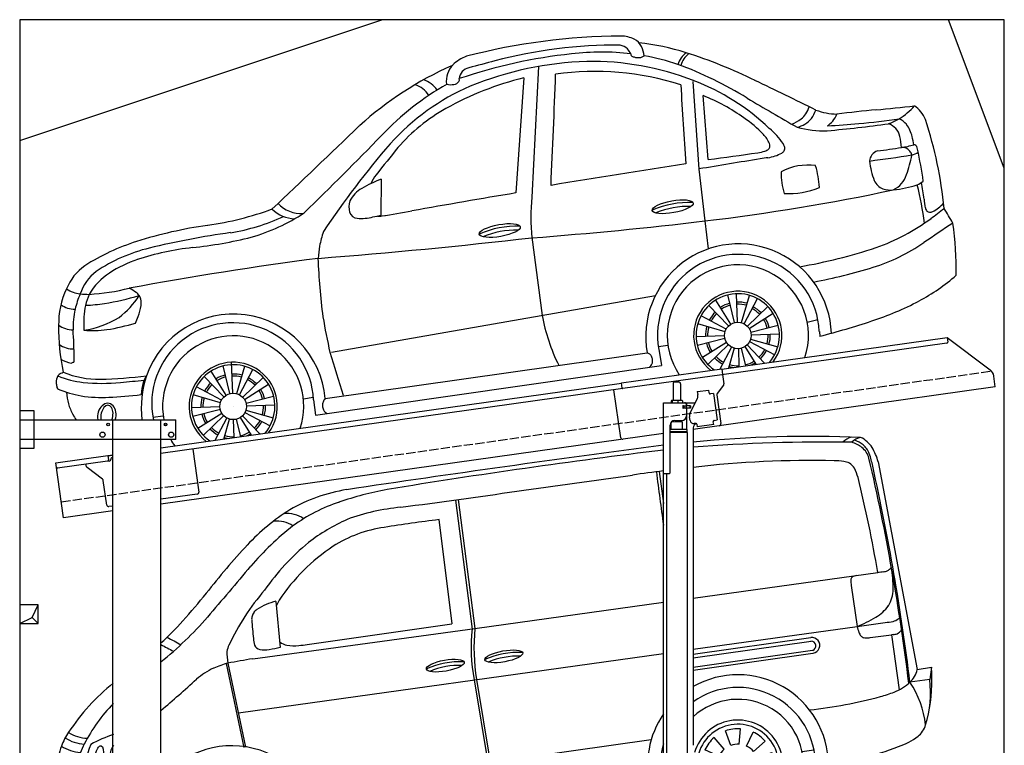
# Model space of a CAD drawing. Extents: x 199 to 6000, y -625 to 6050.
# Tile 3 of 3: x 199 to 5500, y 2144 to 6050. Entities that reach past the tile are written whole.
import ezdxf

# ---------------------------------------------------------------- set-up
doc = ezdxf.new("R2010")
doc.units = 0
doc.header["$LTSCALE"] = 10
doc.header["$MEASUREMENT"] = 0
doc.linetypes.add('GEN3', pattern=[6.25, 5, -1.25])
doc.layers.get('0').update_dxf_attribs({"linetype": 'CONTINUOUS'})
for name, color, linetype in [('3', 6, 'GEN3'), ('BREAKTHROUGH', 1, 'CONTINUOUS'), ('CAR', 1, 'CONTINUOUS'), ('SICHTBARE_KANTEN_DIN_', 7, 'CONTINUOUS')]:
    doc.layers.add(name, color=color, linetype=linetype)
doc.layers.add('AM_0', color=7, linetype='CONTINUOUS', lineweight=30)

# ---------------------------------------------------------------- blocks, each defined once
blk = doc.blocks.new('Van215_EG')
at = {"layer": 'CAR'}
for p, q in [((42284.5, 5794.3), (42494.5, 4676.3)), ((41105.3, 5742.6), (41128.4, 5569.5)), ((40008.3, 5587.4), (40098.9, 4893.4)), ((40022.9, 5591.3), (40113.5, 4897.3)), ((39920.2, 5483.5), (39989.6, 4921.7)), ((41288.4, 5060.3), (42281.9, 5198.1)), ((42139.7, 5129.2), (42171, 4908.2)), ((39042.7, 5042.4), (39065.7, 4795.8)), ((40113.5, 4897.3), (41128.4, 5038.1)), ((42171, 4908.2), (42322, 4929.2)), ((38917.5, 4734.3), (40113.5, 4897.3)), ((39210.5, 4810.6), (39989.6, 4921.7)), ((41288.4, 4785.1), (42171, 4908.2)), ((41288.4, 4759.5), (41921.1, 4848.4)), ((41288.4, 4739.9), (41922.9, 4829.1)), ((42241.7, 4848.2), (42355.2, 4863.1)), ((42365.8, 4864.3), (42355.4, 4863.1)), ((42355.4, 4863.1), (42397.6, 4567.6)), ((41288.4, 4689.3), (41931.3, 4779.7)), ((38840.5, 4443.7), (41128.4, 4762.8)), ((41288.4, 4673.7), (41932.9, 4764.2)), ((38774.1, 4708.1), (38869.1, 4257.1)), ((38783.7, 4710.7), (38878.9, 4258.7)), ((42494.5, 4676.3), (42570.9, 4689.3)), ((42570.9, 4689.3), (42562, 4622)), ((40110.3, 4620.6), (40183.7, 4176)), ((40122.1, 4622.8), (40195.5, 4177.6)), ((42562, 4622), (42455.4, 4607.7)), ((41536.7, 4274.2), (41542.5, 4357.2)), ((39216.5, 4040.4), (41062, 4299)), ((41455.3, 4246.9), (41400.7, 4309.7)), ((41490.5, 4267.7), (41462.1, 4345.9)), ((41576.3, 4264), (41611.5, 4339.4)), ((41427.2, 4209.7), (41351.8, 4244.8)), ((41613.6, 4235.9), (41676.4, 4290.4)), ((41875.2, 4235.7), (41937.8, 4244.5)), ((41634.4, 4200.6), (41712.5, 4229.1)), ((41111.5, 4143.2), (41128.4, 4145.6)), ((41416.9, 4170.1), (41334, 4175.9)), ((41640.9, 4154.4), (41723.8, 4148.6)), ((39279.5, 3886.1), (41043.7, 4134)), ((41423.4, 4123.9), (41345.3, 4095.4)), ((41444.2, 4088.6), (41381.4, 4034)), ((41630.6, 4114.8), (41706, 4079.6)), ((39222.3, 3786.6), (41126.7, 4054.3)), ((41481.5, 4060.5), (41458.3, 4010.9)), ((41521.1, 4050.3), (41518.9, 4019.4)), ((41567.3, 4056.8), (41577.9, 4027.7)), ((41602.5, 4077.5), (41638.5, 4036.2)), ((38813, 3892.2), (38818.8, 3975.2)), ((38731.5, 3864.9), (38676.9, 3927.7)), ((38766.7, 3885.7), (38738.3, 3963.9)), ((38852.6, 3881.9), (38887.7, 3957.3)), ((37883.3, 3904.3), (37899.6, 3850.4)), ((38889.8, 3853.8), (38952.6, 3908.4)), ((39148.5, 3867.3), (39210.4, 3876)), ((38703.4, 3827.6), (38628, 3862.8)), ((38910.6, 3818.6), (38988.8, 3847.1)), ((38693.2, 3788), (38610.2, 3793.8)), ((38917.1, 3772.4), (39000.1, 3766.6)), ((38423.7, 3739.5), (38454.2, 3743.8)), ((38699.7, 3741.8), (38621.5, 3713.4)), ((38906.8, 3732.8), (38982.2, 3697.6)), ((38720.4, 3706.6), (38657.6, 3652)), ((38757.7, 3678.5), (38734.2, 3628)), ((38797.3, 3668.3), (38795.1, 3636.6)), ((38843.5, 3674.7), (38854.4, 3644.9)), ((38878.8, 3695.5), (38915.3, 3653.5))]:
    blk.add_line(p, q, dxfattribs=at)
for centre in [(41528.9, 4162.2), (38805.1, 3780.2)]:
    blk.add_circle(centre, 49.9, dxfattribs=at)
for centre, radius, start, end in [((54895.3, -98307.8), 105097.5, 97.52689, 98.466131), ((41924, -772.4), 6703.6, 87.72813, 95.44056), ((42006.3, -3472.9), 9373.6, 89.16533, 94.39229), ((42171.1, 5817.9), 113.4, 105.4869, 132.8758), ((42220.2, 5816.4), 113.7, 105.5227, 132.84), ((42055.8, 5663.3), 252, 55.8913, 69.7914), ((42069.2, 5697.9), 230.5, 54.6286, 67.2938), ((42124.7, 5790.3), 150.4, 32.4651, 64.3656), ((42134.7, 5801.9), 108.1, 19.7524, 51.0364), ((45662.5, -31179.6), 37313.9, 96.97939, 99.28709), ((42122.9, 5782.5), 116.1, 15.8283, 50.3201), ((41841.4, 5694.6), 420.4, 10.5281, 20.0004), ((41957.4, 5699.3), 340.6, 16.1943, 30.2797), ((41918.4, 508.8), 5292.9, 88.6039, 96.8361), ((42042.8, 5410.5), 389.7, 81.7249, 89.3292), ((42083.4, 5692.2), 105.1, 63.9725, 81.5422), ((42100.3, 5730.2), 63.5, 27.4601, 62.8127), ((31215.2, 3239.4), 11316.2, 6.91926, 13.15398), ((41991.2, -1308.7), 7106.7, 96.97354, 98.32498), ((73749.2, 9946.3), 32928.7, 187.33791, 187.84104), ((41930.7, 5643.8), 253.9, 15.0828, 27.1264), ((30262.4, 3103.9), 12285.4, 7.03105, 12.54044), ((1028, 288131.4), 285217.8, 277.795603, 278.048607), ((35604.2, 4080.8), 6770.6, 9.4987, 13.92232), ((39561.4, 4770.5), 885, 99.0442, 120.0996), ((39970.3, 3869.5), 1806.1, 100.5036, 109.0474), ((39656.7, 4739.4), 881.6, 108.0347, 126.3669), ((39724.7, 4568.5), 1142.3, 122.104, 137.0807), ((39103.6, 5362.1), 153.8, 55.0958, 96.4772), ((39818.9, 4417.8), 1136.5, 95.2544, 110.2682), ((39047.6, 5317.7), 157.4, 56.7316, 95.8432), ((39857.3, 4523.1), 1053.5, 114.2129, 127.3852), ((41309.3, -5311.5), 10884, 97.33241, 98.89768), ((40118.9, 4188.4), 1600, 127.9963, 139.2626), ((39724.3, 4749.8), 698.7, 98.1144, 122.4174), ((40091.8, 4317.2), 1360.9, 129.9668, 144.685), ((41774.4, 2666.3), 3938.6, 137.0939, 142.0721), ((39932.1, 4467), 1049.1, 123.722, 146.2062), ((112437.2, -57317.3), 96536.1, 139.613796, 139.826749), ((42447.7, 4040.4), 1169.5, 96.5425, 98.15), ((42306.2, 5266), 64.2, 277.3619, 294.8005), ((42296.9, 5275.6), 77, 298.1297, 319.854), ((41705.6, 5118), 659, 359.1653, 9.4271), ((42157.4, 5157.6), 20.8, 128.8111, 181.4048), ((42272.9, 5158), 136.3, 180.3702, 192.1925), ((42174.9, 5126.1), 56.7, 96.5697, 122.5765), ((39987.5, 4240.6), 1325.7, 139.3712, 154.6641), ((42200.5, 5106.9), 164.1, 328.0573, 0.5089), ((35852.4, 7337.5), 3604.1, 318.2569, 321.3726), ((39114.2, 4734.7), 317.2, 103.0313, 123.3806), ((39577.4, 4761.5), 592.4, 150.793, 154.0404), ((38969.9, 4948.4), 58.1, 141.483, 164.9741), ((38991.3, 4931.2), 85.6, 127.0961, 141.4563), ((42158.2, 5151.9), 224.3, 300.2464, 324.0208), ((37201.8, 6242.3), 1953.6, 308.7156, 318.9026), ((37327.3, 6026.2), 1630.5, 312.2531, 318.1174), ((38978.9, 4947.2), 67.2, 165.9859, 183.4562), ((72086.6, 7871.4), 33303.7, 185.04416, 185.21713), ((41942.6, 5491.6), 626.5, 291.3815, 301.6324), ((42241.4, 5590.1), 665.8, 276.9475, 280.6226), ((42351.3, 4998.6), 64.2, 281.6697, 310.1682), ((42343.3, 5014.4), 81.5, 307.2611, 314.5293), ((40972.2, 4794.7), 879.3, 173.4308, 191.423), ((41166.1, 4792.6), 1057.7, 174.3164, 189.2584), ((42431.9, 4967.1), 267.4, 192.7379, 199.8278), ((42241.1, 4898), 64.5, 199.5125, 218.8921), ((42349, 4941.2), 80.9, 297.3521, 319.5635), ((39246.5, 6193.7), 1557.6, 239.5627, 242.6554), ((39063.1, 4849.4), 142.4, 182.5791, 197.1036), ((39116.7, 4891.7), 85.4, 230.98, 259.9904), ((41928.1, 4806.4), 42.3, 278.2272, 98.7697), ((41923.4, 4803.6), 25.6, 289.2044, 91.7062), ((42213.2, 4876), 29.1, 219.6564, 255.3808), ((42218.3, 4898.1), 51.7, 256.1662, 270.8539), ((42213.4, 5061.3), 215, 271.495, 277.5386), ((42359, 4935.1), 71.2, 275.4721, 292.4864), ((38995.9, 5793.4), 1136.8, 239.7757, 243.6465), ((39096.5, 4766), 317.6, 178.5348, 190.0198), ((38894.1, 4757.5), 116.3, 154.2974, 171.7738), ((38962.3, 4822.8), 38.4, 203.2874, 260.0838), ((38981.6, 4929.9), 147.3, 259.8669, 279.8071), ((38884.9, 5597.8), 822.1, 278.5217, 282.7064), ((39140.2, 5025.7), 221.4, 259.995, 276.7337), ((39069.2, 5903.4), 1101.8, 275.0487, 277.3704), ((39971.2, -1644.2), 6464.9, 99.38059, 100.58421), ((40034.8, 4272.9), 445.8, 87.4963, 114.1135), ((40348.9, 4324.7), 443.9, 87.4384, 114.1713), ((40346.2, 4333.1), 415.8, 88.0948, 112.8117), ((38881.9, 4309.9), 412.6, 115.1235, 130.3732), ((38928.2, 4181.7), 548.4, 105.2723, 113.7475), ((40031.7, 4282.9), 416, 88.1007, 112.8057), ((42360.5, 4707.2), 137.5, 313.661, 347.0181), ((41715.7, 4617.2), 858.2, 347.854, 4.8153), ((34902.9, 8650.8), 5476.3, 310.0086, 312.6659), ((41529.5, 4161.9), 486.5, 0.2941, 119.7142), ((41988.3, 4551.7), 578, 342.5163, 6.9853), ((38897.5, 3697.7), 1163.6, 128.884, 146.5727), ((41529.5, 4162.7), 417.1, 358.9802, 125.3082), ((42276.4, 4804.4), 265.9, 290.5049, 312.3012), ((42028.2, 4320.8), 514.6, 6.3804, 33.8815), ((41528.9, 4162.2), 353.8, 344.6817, 132.8211), ((41644.4, 6937.5), 2493.5, 276.2404, 285.1715), ((42114.5, 5194), 687.8, 285.3836, 291.768), ((38788.5, 3879.9), 872.7, 135.3718, 153.0529), ((41529.5, 4161.9), 486.5, 145.5453, 193.949), ((41528.9, 4162.2), 242.3, 332.6867, 163.8187), ((41528.9, 4162.2), 219.8, 328.4192, 171.6769), ((41528.9, 4162.2), 195.4, 86, 110), ((42425.3, 4410.2), 118.7, 307.6073, 344.2637), ((38176.3, 4162.2), 305.9, 144.7529, 160.5564), ((38017.9, 4469.9), 194.7, 235.6454, 267.8432), ((38033, 4503.7), 197.4, 237.1587, 268.3368), ((38486.2, 3443.5), 939.5, 109.81, 117.9283), ((41528.9, 4162.2), 195.4, 131, 155), ((41528.9, 4162.2), 195.4, 41, 65), ((42268.4, 4625.3), 384.9, 289.0611, 306.7485), ((38299.4, 4118), 436.8, 160.4695, 175.1527), ((38007, 4447.8), 219.1, 237.0473, 265.5764), ((38401.4, 4075), 439.2, 152.8628, 166.9315), ((38415, 4107.9), 404.3, 155.822, 182.9446), ((38804.5, 3779.2), 487, 1.9912, 141.4539), ((41529.5, 4162.7), 417.1, 164.0643, 195.0668), ((41528.9, 4162.2), 112.2, 131, 155), ((41528.9, 4162.2), 112.2, 86, 110), ((41528.9, 4162.2), 112.2, 41, 65), ((41889.7, 5543.1), 1377.3, 282.8896, 291.4843), ((37987.7, 4381.5), 207.6, 236.1718, 266.1019), ((38805, 3780.3), 417.3, 0.8648, 156.0093), ((41528.9, 4162.2), 112.2, 356, 20), ((41528.9, 4162.2), 195.4, 356, 20), ((41728.2, 6081.5), 1938.5, 276.4677, 283.9932), ((38554.6, 4110), 691.9, 176.275, 189.7005), ((37973.7, 4309.6), 189.5, 234.7282, 268.1002), ((38542.8, 4080.1), 577, 170.5984, 178.9988), ((38073.1, 4599.7), 461.1, 262.411, 281.9101), ((40568.2, -5803.7), 10185.7, 101.60552, 102.15412), ((40619.6, 4263.5), 444.7, 191.3541, 212.902), ((40670.8, 4286.4), 487.6, 192.8889, 212.5743), ((41528.9, 4162.2), 195.4, 176, 200), ((41528.9, 4162.2), 112.2, 176, 200), ((37972.8, 4266.7), 176.6, 231.6029, 267.7557), ((38032.4, 4792.8), 705.7, 264.5908, 281.1102), ((38805.1, 3780.2), 353.8, 344.5466, 168.5515), ((41528.9, 4162.2), 242.3, 196.2936, 223.3133), ((41528.9, 4162.2), 219.8, 188.3231, 227.5808), ((41528.9, 4162.2), 112.2, 221, 245), ((41528.9, 4162.2), 112.2, 311, 335), ((41528.9, 4162.2), 195.4, 221, 233.781), ((41528.9, 4162.2), 112.2, 266, 290), ((41528.9, 4162.2), 195.4, 322.219, 335), ((37918.5, 3954), 60.5, 139.3674, 181.0159), ((37980.1, 4063.2), 128.2, 213.0349, 241.5078), ((38805.1, 3780.2), 242.3, 332.4644, 223.5356), ((38805.1, 3780.2), 219.8, 328.1597, 227.8403), ((38805.1, 3780.2), 195.4, 86, 110), ((37918.6, 3953.5), 60.5, 180.1015, 220.344), ((38011.3, 4135.9), 207.1, 243.5681, 271.7623), ((38013.8, 4719.9), 790.9, 270.2806, 280.2589), ((38805.1, 3780.2), 195.4, 131, 155), ((38805.1, 3780.2), 195.4, 41, 65), ((37952.7, 3990.2), 110.4, 223.4131, 231.0595), ((37972, 3967.7), 109.1, 215.5474, 243.8323), ((38008.3, 4059.5), 207.6, 246.0301, 271.8642), ((38805.1, 3780.2), 112.2, 86, 110), ((38805.1, 3780.2), 112.2, 41, 65), ((37995.8, 4733.4), 881.6, 271.272, 280.3827), ((38805.1, 3780.2), 112.2, 131, 155), ((38805.1, 3780.2), 112.2, 356, 20), ((38805.1, 3780.2), 195.4, 356, 20), ((38805.1, 3780.2), 195.4, 176, 200), ((38805.1, 3780.2), 112.2, 176, 200), ((38599.5, 4109.5), 752.7, 208.9271, 216.7559), ((38805.1, 3780.2), 353.8, 185.6397, 211.4534), ((38805.1, 3780.2), 112.2, 311, 335), ((38118.4, 3846.4), 223.5, 236.9194, 281.6829), ((38805.1, 3780.2), 112.2, 221, 245), ((38805.1, 3780.2), 112.2, 266, 290), ((38805.1, 3780.2), 195.4, 321.8961, 335), ((38805.1, 3780.2), 195.4, 221, 234.1039)]:
    blk.add_arc(centre, radius, start, end, dxfattribs=at)
for centre, major_axis, ratio in [((40269, 4747.3), (-101.9, -18.3), 0.28676), ((39954.4, 4697.4), (-101.9, -18.3), 0.28676), ((38091.3, 4214.3), (-10.1, -51.3), 0.404586)]:
    blk.add_ellipse(centre, major_axis=major_axis, ratio=ratio, dxfattribs=at)
blk.add_ellipse((38172.2, 4225.5), major_axis=(-10.1, -51.3), ratio=0.404586, start_param=3.78106, end_param=6.562023, dxfattribs=at)
blk.add_open_spline([(39060.3, 5050.5), (39054.9, 5040.7), (39049.6, 5031), (39044.7, 5020.8)], degree=3, dxfattribs=at)
blk = doc.blocks.new('CAR_OG')
at = {"layer": 'CAR'}
for p, q in [((45964.1, 5637.4), (45927.9, 4933.7)), ((45884.7, 5575.6), (45842.1, 4956.5)), ((46794, 5557.4), (46827.5, 5085.4)), ((46877.1, 5136.2), (46850.6, 5480.4)), ((46827.5, 5085.4), (46858.1, 4806)), ((45116.3, 5030.5), (45115.4, 4836.8)), ((46858.1, 4806), (46877.5, 4655.1)), ((45928, 4718), (45983.6, 4297.3)), ((44849.2, 4099.3), (46592.6, 4404.2)), ((47019.5, 4259.1), (46982.5, 4407.5)), ((47034.3, 4261.2), (47028.9, 4414.1)), ((47056.5, 4258.5), (47098.6, 4405.5)), ((46987.2, 4241.2), (46880.9, 4351.2)), ((46998.9, 4250.4), (46917.9, 4380.1)), ((47070.3, 4252.9), (47142.1, 4388)), ((46973.7, 4223.3), (46838.7, 4295.1)), ((47088.1, 4239.4), (47198.2, 4345.7)), ((47097.3, 4227.7), (47227.1, 4308.8)), ((46968.2, 4209.5), (46821.1, 4251.7)), ((47106.1, 4207.1), (47254.5, 4244.1)), ((47410.2, 4260.7), (47467.6, 4275.7)), ((46965.4, 4187.3), (46812.6, 4182)), ((47108.2, 4192.4), (47261, 4197.7)), ((47475.4, 4211.4), (47478.8, 4184.8)), ((46608.7, 4129.9), (46660.4, 4137.1)), ((46967.5, 4172.5), (46819.1, 4135.5)), ((46976.3, 4152), (46846.5, 4070.9)), ((46985.5, 4140.2), (46875.4, 4034)), ((47086.4, 4138.5), (47180.5, 4041)), ((47099.9, 4156.3), (47234.9, 4084.5)), ((47105.4, 4170.2), (47252.5, 4128)), ((44815.2, 3850), (46548.4, 4095.7)), ((46617.4, 4083.7), (46625.9, 4027.1)), ((47003.3, 4126.8), (46940.3, 4008.3)), ((47017.1, 4121.2), (46986.3, 4013.7)), ((47039.3, 4118.5), (47042.7, 4021.7)), ((47054.1, 4120.6), (47077.5, 4026.5)), ((47074.7, 4129.3), (47133.9, 4034.5)), ((44317.7, 3879.1), (44311.9, 4045.2)), ((44282.4, 3868.3), (44201.3, 3998)), ((44302.9, 3877), (44265.9, 4025.5)), ((44339.9, 3876.4), (44382.1, 4023.4)), ((44353.7, 3870.8), (44425.5, 4005.9)), ((44763.3, 3760), (46625.9, 4027.1)), ((44270.6, 3859.1), (44164.4, 3969.1)), ((44371.6, 3857.4), (44481.6, 3963.6)), ((44380.8, 3845.6), (44510.5, 3926.7)), ((43830.6, 3872.4), (43824, 3871.5)), ((44251.6, 3827.4), (44104.5, 3869.6)), ((44257.2, 3841.2), (44122.1, 3913.1)), ((44389.5, 3825.1), (44537.9, 3862.1)), ((44698.1, 3849.2), (44751.3, 3857.1)), ((44753, 3842.5), (44763.3, 3760)), ((44248.9, 3805.2), (44096, 3799.9)), ((44251, 3790.5), (44102.5, 3753.5)), ((44259.7, 3769.9), (44130, 3688.8)), ((44320.2, 3807.8), (44320.2, 3807.8)), ((44320.2, 3807.7), (44320.2, 3807.8)), ((44320.2, 3807.7), (44320.2, 3807.8)), ((44320.2, 3807.8), (44320.2, 3807.8)), ((44383.3, 3774.3), (44518.4, 3702.5)), ((44388.9, 3788.1), (44535.9, 3745.9)), ((44391.6, 3810.3), (44544.5, 3815.6)), ((43887.8, 3749), (43943.6, 3756.9)), ((44268.9, 3758.2), (44158.8, 3651.9)), ((44223.2, 3625.4), (44286.7, 3744.7)), ((44269.8, 3631.9), (44300.5, 3739.1)), ((44326.1, 3639.9), (44322.7, 3736.4)), ((44360.9, 3644.7), (44337.5, 3738.5)), ((44358.1, 3747.2), (44417.2, 3652.7)), ((44369.8, 3756.4), (44463.7, 3659.2))]:
    blk.add_line(p, q, dxfattribs=at)
for centre in [(47036.8, 4189.8), (44320.2, 3807.8)]:
    blk.add_circle(centre, 71.4, dxfattribs=at)
for centre, radius, start, end in [((46427, 2420.6), 3380.3, 90.3319, 104.5765), ((46405.4, 5629.2), 171.7, 64.5583, 89.3085), ((46436.8, 5703.7), 91, 26.4672, 62.2873), ((46375.5, 3256.2), 2496.1, 89.3742, 105.0134), ((46387.1, 5671.9), 81.8, 47.0124, 78.9582), ((46353.2, 5652.2), 119.9, 26.6103, 41.5377), ((46362.4, 4465.1), 1307.7, 72.3921, 83.7895), ((46361.2, 5672.5), 172.7, 7.5203, 24.5405), ((45655.8, 5484.2), 222.7, 110.9293, 133.6465), ((46424.2, 2983.9), 2735.8, 95.9225, 108.915), ((46304.8, 4328.3), 1386.4, 83.5552, 96.7476), ((46482.8, 5705), 22.5, 177.4421, 192.1461), ((46472.2, 5703.7), 11.9, 196.8186, 239.382), ((46491.4, 5737.1), 50.4, 240.0258, 259.3097), ((46503.3, 5771.8), 86.9, 255.7939, 268.1681), ((46502.1, 5734.4), 49.5, 268.2597, 288.9406), ((46488.3, 5761.8), 79.9, 291.8801, 303.465), ((46300.4, 4412.7), 1303.3, 71.5143, 79.7468), ((46843.5, 5604.2), 137.2, 128.5046, 161.0749), ((46856.6, 5603.4), 133.4, 128.9817, 162.6018), ((45906, 3057.3), 2787.7, 63.9587, 72.2025), ((46263.7, 3921.4), 1883.7, 114.0452, 132.1208), ((45588.3, 5560.5), 120.9, 135.4547, 188.4738), ((45616.8, 5537), 97.5, 107.0754, 131.4304), ((48547.2, -5359.3), 11380.9, 104.33723, 105.06967), ((46279.2, 3852.2), 1812.8, 91.7594, 112.1323), ((46252.3, 4173.4), 1491, 68.5678, 91.1061), ((45995.7, 3701.7), 2075.1, 58.2758, 69.7578), ((46256.6, 4015.8), 1603.4, 103.4128, 119.5727), ((45512.5, 5567.6), 25.2, 334.8992, 9.9153), ((45610.8, 5565.1), 73.8, 142.427, 174.6524), ((-11790.3, 7703.8), 57884.5, 357.320232, 357.912597), ((46268.8, 4099.8), 1510.7, 72.2536, 98.1068), ((46186.8, 4264.6), 1464, 119.2494, 136.791), ((46091.6, 4386.9), 1247.1, 113.4041, 138.0018), ((45249.8, 5398.2), 149.6, 34.0902, 70.772), ((45302.7, 5431), 140, 34.5952, 73.091), ((45491.6, 5621.1), 81.7, 253.7288, 282.0576), ((45504.8, 5578.2), 37.2, 276.0333, 325.1294), ((93394, 8383.1), 46751.4, 183.48824, 184.00968), ((46369.7, 4429.2), 1210.1, 46.2827, 69.3347), ((28185.9, -33793.5), 43677.5, 63.81899, 64.29805), ((46477.7, 4540.7), 1010.9, 54.1717, 68.358), ((65269.4, 36425.5), 35903.3, 239.57411, 240.07105), ((45924.3, 4582.3), 946.8, 118.9998, 139.2287), ((47180.4, 5513.8), 258.4, 329.5712, 338.7488), ((41267.1, 68935.9), 63865, 275.853274, 276.040478), ((47692.1, 5690.5), 397, 302.4323, 318.1243), ((47907.3, 5305.3), 144.6, 37.7105, 56.2463), ((46708.9, 4827), 643.8, 43.7339, 55.9377), ((47203.7, 5598.7), 298.7, 294.4543, 305.4705), ((47322.6, 5449.9), 143.8, 283.5437, 319.7), ((47315.8, 5440), 104.4, 305.9132, 326.8335), ((47255.4, 5480.7), 216, 325.0193, 338.8812), ((47575.7, 5716.9), 335.8, 249.27, 269.0075), ((47424.3, 5441.4), 157.5, 321.351, 337.5244), ((48996.6, -6830.9), 12295.2, 95.66897, 96.66365), ((47476.7, 8116.5), 2794, 274.3193, 278.818), ((47754, 5610), 295.9, 288.4193, 300.6844), ((47830.8, 5216.8), 157.4, 43.9265, 61.8333), ((47849.5, 5262.8), 216.4, 24.2108, 37.2484), ((-21291.9, 74354.9), 95711.4, 313.449573, 313.837382), ((46926.7, 4974.4), 431.9, 35.0145, 49.6014), ((47497.6, 5825.4), 534.3, 254.6656, 272.1325), ((46860.6, 12493.7), 7232.2, 275.2117, 277.84359), ((47451.9, 5422.6), 124.2, 302.8086, 320.1678), ((47426.7, 7756.6), 2440.1, 272.1737, 276.1274), ((47807.1, 5222.1), 114.5, 45.4021, 69.3162), ((47814.2, 5240.7), 96.6, 11.8227, 40.6344), ((47817.8, 5227.4), 160.2, 11.5762, 37.9607), ((45882.3, 4646.9), 2276.4, 5.716, 18.0326), ((32649.8, 17321.2), 17343.6, 314.02345, 315.971), ((47054.2, 5156.6), 166.5, 23.407, 43.9175), ((47539, 5176), 379.3, 3.813, 12.8755), ((47239.3, 5081.6), 756.7, 10.2468, 13.6106), ((48901.1, 2011.1), 4926, 139.3305, 146.2398), ((49225.9, 1867.8), 5220.8, 140.3294, 142.385), ((47186.5, 5210.2), 23, 311.435, 350.9126), ((47174.4, 5209.9), 35, 354.4748, 21.5079), ((47217.9, 5184.9), 72.8, 17.2609, 30.8294), ((47260.6, 5196.9), 28.5, 332.0032, 19.695), ((46499.8, 14591.2), 9496.4, 277.79831, 278.58536), ((47854.2, 5637.6), 440.9, 278.2429, 287.1043), ((47920.4, 5144.4), 56.9, 41.1911, 93.0005), ((47980.1, 5188.5), 27.9, 59.1028, 82.1901), ((47984.4, 5197.8), 17.7, 31.2212, 55.5906), ((47962.3, 5185.5), 43, 10.2163, 30.0671), ((21847.9, 188680), 185242.5, 277.765307, 277.848654), ((47114, 5382.3), 211.7, 278.1503, 288.6978), ((47505.9, 2968.7), 2199.2, 98.0244, 99.1408), ((47165, 5235), 55.8, 287.5921, 311.3783), ((47165.5, 5371.5), 227.5, 278.4323, 298.4405), ((47253.7, 5203.2), 37.5, 302.3597, 328.4812), ((47806.5, 5124.2), 61.2, 107.3325, 175.9911), ((46776.8, 12736.3), 7669.2, 277.25668, 278.97244), ((47448, 5245.6), 531.7, 339.0062, 350.8301), ((47905.6, 5142.7), 69.7, 15.1791, 34.2199), ((47940.7, 5283.8), 127.1, 284.6747, 302.0293), ((44710, 4525.9), 3361.5, 8.4444, 11.4485), ((71477.6, -151204.9), 158261.5, 98.986405, 99.252683), ((54275.1, -39019.2), 44729.3, 99.15617, 99.58455), ((47413.6, 4805.4), 301.1, 82.1019, 118.4183), ((46957.2, 4958.3), 519, 3.1162, 16.2144), ((48131.4, 5168.1), 387.9, 185.8654, 201.8502), ((45269.6, 4909), 230.8, 140.963, 155.0941), ((47574.7, 5052.2), 304.9, 176.6271, 198.8258), ((47814.6, 5096), 136, 295.6802, 342.5385), ((45391.9, 4318.7), 763.3, 111.1675, 119.8555), ((47310.7, 5375.4), 422.3, 266.664, 292.9564), ((47845, 5053), 79.3, 201.6622, 250.0655), ((47803.2, 5635.3), 665.6, 276.0683, 287.3936), ((47776.3, 5421.3), 477.9, 298.2018, 302.7877), ((46330.2, 4575.5), 1725, 7.2921, 14.2484), ((47513.4, 4879.4), 527.3, 4.7703, 14.6352), ((45080.6, 4852.3), 145.6, 118.1282, 155.1314), ((51570.9, -29883.1), 35307.5, 99.33785, 100.26034), ((46998.4, 4826.6), 1075.9, 174.238, 185.9566), ((45554, 15880.2), 11150.8, 276.71648, 282.00625), ((47857.8, 5107.2), 134.8, 252.8363, 276.7255), ((44685.6, 5013.1), 167.6, 222.3729, 273.6874), ((45038.8, 4880.8), 96, 160.1054, 197.2424), ((46773.2, 4422.6), 482.9, 87.4963, 114.1135), ((46769.9, 4433.5), 450.7, 88.1007, 112.8057), ((48315.8, 4940.8), 277.5, 183.5653, 193.4195), ((48091.4, 4888.1), 46.9, 194.1043, 218.3673), ((48010.4, 5016.3), 176.3, 295.3225, 319.4483), ((43927.4, 6522.2), 1758.4, 278.3846, 290.0522), ((44134.6, 5812.7), 1083.5, 279.046, 294.9569), ((44134.1, 5707.7), 1029, 285.9835, 303.5519), ((44657.2, 4997.4), 179.8, 225.2962, 267.9157), ((44990.9, 4866.2), 45.9, 197.1835, 266.4702), ((45008.8, 5083.8), 264.2, 265.474, 283.9717), ((44714.9, 6546.4), 1755.9, 281.7468, 283.1829), ((45108.5, 4939.3), 107.4, 263.5788, 276.5094), ((43140, 17035.3), 12362.4, 279.21872, 279.9775), ((48068, 4870.5), 17.7, 220.5953, 270.4491), ((48067.1, 4896.4), 43.7, 271.1069, 295.4212), ((46820, 6531.2), 2123.5, 306.2672, 308.6877), ((46079.5, 3601.5), 2427.8, 29.4359, 31.5979), ((44520, 2416.8), 2389.5, 98.1442, 107.551), ((45842.4, 4294.5), 482.9, 87.4963, 114.1135), ((44359.3, 25539.2), 20883.2, 274.30905, 276.87236), ((47407.6, 5723.6), 1124.8, 289.3871, 306.487), ((67935.9, -24527.5), 35348.8, 123.95162, 124.25699), ((46549, 4548.3), 1663.3, 358.8109, 8.5186), ((44928.2, 281.9), 4504.2, 97.9392, 103.6167), ((43837.8, 7068.1), 2420.1, 276.2383, 283.863), ((45839, 4305.4), 450.7, 88.1007, 112.8057), ((44149.9, 3585.6), 1163.4, 107.4946, 122.6816), ((42146.8, 38014.7), 33513.7, 274.50279, 276.47895), ((47040.7, 4182.5), 499.9, 2.2083, 189.9998), ((47453.8, 5542.3), 1034, 287.5391, 304.3931), ((44073.4, 3808.8), 875.2, 103.5251, 124.1559), ((44268.3, 3166.5), 1505.2, 96.3471, 107.9651), ((47040, 4190.4), 435.8, 2.7722, 194.124), ((46893.5, 7338.6), 2819.4, 279.7095, 288.3474), ((43680.7, 4338.2), 276.9, 125.0607, 158.4387), ((44020, 3965.7), 668.5, 108.8321, 123.1188), ((47408.1, -15396.8), 20173.4, 97.49183, 100.41614), ((47036.8, 4189.8), 380.1, 341.8742, 213.958), ((43743.1, 4326.9), 261.6, 128.0087, 160.7737), ((43836.2, 4240.8), 337.6, 122.5038, 149.7813), ((46844.5, 7595), 3175.1, 280.8957, 286.8615), ((47502.6, 5321.7), 1075.1, 298.3132, 311.2821), ((43813.3, 4252.6), 432.8, 154.3392, 181.2203), ((43509.6, 4563.9), 151.1, 235.1057, 264.9383), ((44101.4, 4165.8), 653.8, 157.7825, 165.3967), ((43553, 5005.2), 594.6, 264.5256, 269.1676), ((43924.7, 4259.1), 409.5, 158.2554, 175.8156), ((43472.1, 5597.6), 1189, 273.4878, 284.0578), ((43398.5, 5812), 1468, 278.9431, 286.4418), ((43411, 4667.4), 481.5, 307.7338, 326.8285), ((43620.7, 4184.6), 295, 53.0657, 61.6273), ((43747.9, 4355.3), 82.2, 36.3817, 52.441), ((43761.6, 4368.2), 63.5, 15.4183, 34.3435), ((47036.2, 4189.8), 237.6, 323.2158, 232.4454), ((47036.2, 4189.8), 224.4, 319.7599, 235.8581), ((43466.2, 4455.4), 124.1, 233.6881, 271.2331), ((43496.5, 5170.7), 819.3, 272.0838, 279.1471), ((43557.1, 4391.6), 270.4, 338.2328, 351.2391), ((43733.4, 4363.7), 91.9, 351.8505, 13.4249), ((47039.1, 4194.7), 174.3, 105.1292, 123.4966), ((47039.1, 4194.7), 163.4, 105.2049, 123.5969), ((47039.1, 4194.7), 174.3, 74.3031, 92.8283), ((47039.1, 4194.7), 163.4, 74.3234, 92.8838), ((47237.6, 5853.7), 1669.2, 288.1676, 297.6122), ((43971.9, 4225.7), 514, 168.2155, 180.7152), ((44321.2, 3808.4), 495.8, 4.8223, 160.5998), ((46945, 4468.3), 976.5, 190.0621, 206.7471), ((47036.8, 4189.8), 174.3, 134.007, 152.0117), ((47036.8, 4189.8), 163.4, 134.0075, 152.0125), ((47036.8, 4189.8), 163.4, 44.0075, 62.0125), ((47036.8, 4189.8), 174.3, 44.007, 62.0117), ((44462.4, 4223), 1082, 178.9289, 192.347), ((43457.6, 4342.1), 122.8, 231.1769, 270.1458), ((44398.7, 4253.1), 883, 177.6751, 182.32), ((43435.7, 4730.9), 519.9, 278.921, 301.282), ((43440.6, 5455.6), 1250.7, 279.1849, 286.4297), ((42530.2, 4771.7), 1365.3, 337.8049, 339.4015), ((44317.6, 3822.1), 435.9, 2.6804, 191.4672), ((47036.8, 4189.8), 163.4, 14.0075, 32.0125), ((47036.8, 4189.8), 174.3, 14.007, 32.0117), ((46264.4, 8815.7), 4787.1, 284.6945, 288.1815), ((41202.6, 4050.2), 2261.7, 0.4514, 4.2868), ((43561.2, 4823.8), 608.1, 265.7726, 277.4707), ((44320.2, 3807.8), 380.1, 341.9214, 190.9688), ((47036.8, 4189.8), 174.3, 164.007, 182.0117), ((47036.8, 4189.8), 163.4, 164.0075, 182.0125), ((47036.8, 4189.8), 163.4, 344.0075, 2.0125), ((47036.8, 4189.8), 174.3, 344.007, 2.0117), ((43458.2, 4240.8), 123.7, 232.8545, 272.3563), ((47036.8, 4189.8), 174.3, 194.007, 212.0117), ((47036.8, 4189.8), 163.4, 194.0075, 212.0125), ((46528.1, 4034.4), 64.6, 57.9305, 71.7306), ((46543.5, 4063), 32.3, 26.2415, 54.0346), ((47036.8, 4189.8), 163.4, 314.0075, 332.0125), ((47036.8, 4189.8), 174.3, 314.007, 332.0117), ((43497.2, 4253.6), 218.3, 241.3571, 256.9232), ((43401, 4192.4), 158.5, 287.1439, 292.9441), ((43236.3, 4071.2), 227.9, 353.7463, 359.1983), ((44320.2, 3807.8), 237.6, 323.2158, 232.4454), ((44320.2, 3807.8), 224.4, 319.7599, 235.8581), ((46534.7, 4053.5), 43.3, 303.8823, 339.0853), ((46527.4, 4054.7), 50.4, 4.1108, 26.659), ((46534.6, 4053.3), 43.4, 339.4027, 6.876), ((47036.8, 4189.8), 174.3, 224.007, 242.0117), ((47036.8, 4189.8), 163.4, 224.0075, 242.0125), ((47036.8, 4189.8), 163.4, 254.0075, 272.0125), ((47036.8, 4189.8), 163.4, 284.0075, 302.0125), ((47036.8, 4189.8), 174.3, 294.2652, 302.0117), ((43411.5, 3946.7), 43.2, 115.0315, 143.7855), ((43251.8, 4298.6), 343.3, 294.3333, 296.5996), ((43595.4, 4451.5), 497.5, 247.5605, 271.1126), ((44320.2, 3807.8), 174.3, 104.007, 122.0117), ((44320.2, 3807.8), 174.3, 74.007, 92.0117), ((47036.8, 4189.8), 174.3, 254.007, 261.7348), ((43425.6, 3940.5), 58.3, 147.0555, 185.1748), ((43479.1, 3939.7), 111.6, 182.282, 192.7018), ((43572.2, 4444), 510.7, 247.4938, 263.3484), ((43613.1, 4928.7), 996.9, 264.172, 275.8053), ((43566.6, 6097.5), 2143.7, 271.0236, 277.6932), ((43357.3, 8127.2), 4205.5, 274.864, 276.6014), ((44196, 3839.8), 373.4, 164.9329, 175.1334), ((44399.5, 3795.7), 574.1, 162.0012, 186.0204), ((44057.9, 3848.4), 239.4, 148.6153, 158.3047), ((44320.2, 3807.8), 174.3, 134.007, 152.0117), ((44320.2, 3807.8), 163.4, 134.0075, 152.0125), ((44320.2, 3807.8), 163.4, 104.0075, 122.0125), ((44320.2, 3807.8), 163.4, 74.0075, 92.0125), ((44320.2, 3807.8), 163.4, 44.0075, 62.0125), ((44320.2, 3807.8), 174.3, 44.007, 62.0117), ((43409.2, 3923.1), 39.8, 191.5132, 207.4606), ((43381.6, 3908.5), 8.58, 205.962, 239.9771), ((43633.5, 4537.7), 686.3, 248.0801, 258.9561), ((43766.5, 3909.6), 345, 184.1458, 194.7994), ((43519.9, 6434.6), 2581.1, 272.9096, 276.7656), ((44320.2, 3807.8), 163.4, 14.0075, 32.0125), ((44320.2, 3807.8), 174.3, 14.007, 32.0117), ((43715.8, 3908.7), 295.9, 197.1393, 209.0613), ((43612.1, 4586.3), 730.5, 261.3351, 273.0468), ((44320.2, 3807.8), 174.3, 164.007, 182.0117), ((44320.2, 3807.8), 163.4, 164.0075, 182.0125), ((44849.3, 3814), 48.7, 171.2432, 183.1264), ((44843.9, 3815), 43.2, 158.7385, 171.4517), ((44876, 3800.3), 78.5, 140.7051, 157.2672), ((43970.5, 4044.7), 584.7, 208.5699, 211.9309), ((44320.2, 3807.8), 174.3, 194.007, 212.0117), ((44320.2, 3807.8), 163.4, 194.0075, 212.0125), ((44320.2, 3807.8), 163.4, 344.0075, 2.0125), ((44320.2, 3807.8), 174.3, 344.007, 2.0117), ((44856.7, 3814), 56.1, 182.6756, 193.783), ((44854.8, 3813.4), 54.2, 193.6401, 206.0487), ((44846.3, 3809), 44.5, 205.7419, 227.1558), ((44873.4, 3839.5), 85.4, 227.7818, 235.7742), ((44320.2, 3807.8), 380.1, 194.0639, 195.893), ((44320.2, 3807.8), 163.4, 314.0075, 332.0125), ((44320.2, 3807.8), 174.3, 314.007, 332.0117), ((44320.2, 3807.8), 174.3, 224.007, 241.9883), ((44320.2, 3807.8), 163.4, 224.0075, 241.9875), ((44320.2, 3807.8), 163.4, 283.9925, 302.0125), ((44320.2, 3807.8), 174.3, 294.5916, 302.0117), ((44320.2, 3807.8), 380.1, 203.8238, 205.2389), ((44320.2, 3807.8), 380.1, 207.809, 214.0786), ((44320.2, 3807.8), 174.3, 253.993, 261.4084), ((44320.2, 3807.8), 163.4, 253.9925, 271.9875)]:
    blk.add_arc(centre, radius, start, end, dxfattribs=at)
for centre in [(46686.2, 4882.4), (45755.3, 4754.4)]:
    blk.add_ellipse(centre, major_axis=(-110.4, -19.9), ratio=0.28676, dxfattribs=at)
for major_axis, ratio, start_param, end_param in [((10.6, 65.9), 0.744954, 4.485566, 8.318622), ((8.9, 55.4), 0.577331, 4.388767, 8.362257)]:
    blk.add_ellipse((43640.1, 3757.9), major_axis=major_axis, ratio=ratio, start_param=start_param, end_param=end_param, dxfattribs=at)
blk.add_open_spline([(45096.4, 4832.5), (45112.6, 4830.3), (45132, 4833.8), (45151.3, 4837.2)], degree=3, dxfattribs=at)
for points in [[(44805.7, 4748.6), (44785.4, 4670.3), (44777.8, 4604.4)], [(44842.7, 4097.7), (44805.3, 4290.6), (44777.8, 4604.4)], [(44914.6, 3866.2), (44842.7, 4097.7)]]:
    blk.add_spline(points, degree=3, dxfattribs=at)

msp = doc.modelspace()

# ---------------------------------------------------------------- linework, layer by layer
for p, q in [((199.5, 5400), (2149.5, 6050)), ((5499.5, 5250), (5199.5, 6050)), ((3978.5, 4169.4), (5191.6, 4339.9)), ((5190.8, 4309.5), (3979.7, 4139.3)), ((5191.6, 4339.9), (5195.1, 4315.1)), ((5191.6, 4339.9), (5423.5, 4165.1)), ((3438.7, 4094.5), (3978.4, 4170.4)), ((3979.7, 4139.3), (3446, 4064.3)), ((3978.4, 4170.4), (3982.7, 4139.7)), ((3982.7, 4139.7), (3989.8, 4089.3)), ((960, 3745.2), (3438.8, 4093.6)), ((3442.6, 4066.8), (3438.7, 4094.5)), ((3716.7, 4090.6), (3716.7, 4000.6)), ((3726.7, 4100.6), (3746.7, 4100.6)), ((3756.7, 4090.6), (3756.7, 4000.6)), ((3987.9, 4081.9), (3954.5, 4037.7)), ((5451.2, 4073.4), (5443, 4132.1)), ((3446, 4064.3), (960, 3714.9)), ((3434.6, 3800.1), (3398.4, 4057.6)), ((5451.2, 4073.4), (3824.7, 3844.8)), ((3846.7, 4047.9), (3909, 4056.6)), ((3846.7, 4047.9), (3848.9, 4032)), ((3849.5, 4027.8), (3848.9, 4032)), ((3911.3, 4040.8), (3909, 4056.6)), ((3911.3, 4040.8), (3911.4, 4039.8)), ((3917.1, 4035.6), (3918, 4035.7)), ((3933.9, 4037.9), (3918, 4035.7)), ((3933.9, 4037.9), (3953.9, 3895.3)), ((3952.6, 4030.3), (3974.3, 3876)), ((3664.7, 3987.6), (3836.1, 3987.6)), ((3664.7, 3607.6), (3664.7, 3987.6)), ((3706.8, 3998.2), (3706.8, 3987.6)), ((3727.5, 4000.6), (3709.5, 4000.6)), ((3712.5, 3998.2), (3712.5, 3987.6)), ((3754.5, 4000.6), (3727.5, 4000.6)), ((3742.5, 3998.2), (3742.5, 3987.6)), ((3764.2, 4000.6), (3754.5, 4000.6)), ((3766.6, 3998.2), (3766.6, 3987.6)), ((3788.7, 3977.6), (3788.7, 3974.6)), ((3789.7, 3972.1), (3789.7, 3987.6)), ((3808.5, 3933.5), (3846, 4007.1)), ((200, 3946.2), (275, 3946.2)), ((275, 3946.2), (275, 3741.2)), ((275, 3946.2), (275, 3741.2)), ((3773.4, 3971.6), (3769.7, 3971.6)), ((3807.7, 3959.6), (3769.8, 3959.6)), ((3770.7, 3961.8), (3770.7, 3969)), ((3773.4, 3971.6), (3785.7, 3971.6)), ((3785.7, 3959.1), (3773.4, 3959.1)), ((3773.7, 3971.6), (3773.7, 3959.6)), ((3787.7, 3971.6), (3785.7, 3971.6)), ((3787.7, 3971.6), (3788.7, 3971.6)), ((3789.4, 3971.6), (3788.7, 3971.6)), ((3788.7, 3959.6), (3788.7, 3971.6)), ((3788.7, 3956.1), (3788.7, 3917.6)), ((3807, 3971.6), (3789.4, 3971.6)), ((3808.7, 3972.1), (3789.7, 3972.1)), ((3789.7, 3844.7), (3789.7, 3959.1)), ((3808.7, 3959.1), (3789.7, 3959.1)), ((3807, 3971.6), (3807.7, 3971.6)), ((3807.7, 3959.6), (3807.7, 3971.6)), ((3809.7, 3971.1), (3809.7, 3960.1)), ((200, 3896.2), (275, 3896.2)), ((200, 3896.2), (1040, 3896.2)), ((700, 1876.2), (700, 3896.2)), ((960, -443.8), (960, 3896.2)), ((1040, 3791.2), (1040, 3896.2)), ((3766.7, 3884.6), (3706.7, 3883.9)), ((3706.7, 3844.7), (3706.7, 3883.9)), ((3718.7, 3884), (3718.7, 3891.6)), ((3725.7, 3892.6), (3763.7, 3892.6)), ((3754.7, 3884.5), (3754.7, 3892.6)), ((3766.7, 3844.6), (3766.7, 3884.6)), ((3807.8, 3893), (3805.1, 3912.8)), ((3838.4, 3877.1), (3830.4, 3875.9)), ((3844, 3872.8), (3846.1, 3857.9)), ((3935.2, 3870.5), (3846.1, 3857.9)), ((3932.8, 3887.3), (3933, 3886.3)), ((3935.2, 3870.5), (3933, 3886.3)), ((3938.1, 3893.1), (3937.1, 3893)), ((3938.1, 3893.1), (3953.9, 3895.3)), ((3664.7, 3822.4), (960, 3442.2)), ((3700.7, 3610.6), (3700.7, 3867.6)), ((3791.7, 3844.6), (3700.7, 3844.6)), ((3791.7, 3831.4), (3700.7, 3831.4)), ((3788.7, 3829.6), (3700.7, 3829.6)), ((3791.7, 3827.9), (3700.7, 3827.9)), ((3788.7, 3829.6), (3791.7, 3831.4)), ((3788.7, 3829.6), (3791.7, 3827.9)), ((3789.7, 3829.1), (3789.7, 3830.2)), ((3791.7, 3831.4), (3791.7, 3844.6)), ((3791.7, 3827.9), (3791.8, 1671.7)), ((3824.7, 3852.6), (3824.7, 2144.3)), ((1040, 3791.2), (200, 3791.2)), ((275, 3741.2), (200, 3741.2)), ((1130.7, 3738.9), (1163.3, 3507.2)), ((393.8, 3665.6), (673.5, 3704.9)), ((435.5, 3368.5), (393.8, 3665.6)), ((672.7, 3674.5), (402.9, 3636.6)), ((558, 3646.4), (556.4, 3658.2)), ((673.5, 3704.9), (700, 3708.6)), ((673.5, 3704.9), (677, 3680.2)), ((700, 3704.6), (674.1, 3701)), ((680.3, 3674.6), (685.2, 3675.3)), ((689.5, 3680.9), (689.4, 3681.9)), ((697.9, 3693.2), (700, 3693.5)), ((645.6, 3576.7), (561.9, 3639.8)), ((3664.7, 1587.6), (3664.7, 3607.6)), ((3664.7, 3607.6), (3697.7, 3607.6)), ((3681.7, 3607.6), (3681.8, 1671.6)), ((668.2, 3437.6), (649.5, 3570.1)), ((1154.8, 3495.9), (960, 3468.5)), ((700, 3405.7), (435.5, 3368.5)), ((700, 3431.9), (679.5, 3429.1))]:
    msp.add_line(p, q)
msp.add_polyline3d([(3844, 3872.8, 0), (3844, 3872.8, 0), (3844, 3872.8, 0), (3844, 3872.8, 0), (3844, 3872.8, 0), (3844, 3872.8, 0), (3844, 3872.8, 0), (3844, 3872.9, 0), (3844, 3872.9, 0), (3844, 3872.9, 0), (3844, 3872.9, 0), (3844, 3872.9, 0), (3844, 3872.9, 0), (3844, 3872.9, 0), (3844, 3872.9, 0), (3844, 3872.9, 0), (3844, 3872.9, 0), (3844, 3872.9, 0), (3844, 3872.9, 0), (3844, 3872.9, 0), (3844, 3873, 0), (3844, 3873, 0), (3844, 3873, 0), (3844, 3873, 0), (3844, 3873, 0), (3844, 3873, 0), (3844, 3873, 0), (3844, 3873, 0), (3844, 3873, 0), (3844, 3873, 0), (3844, 3873, 0), (3844, 3873, 0), (3844, 3873, 0), (3844, 3873.1, 0), (3844, 3873.1, 0), (3844, 3873.1, 0), (3844, 3873.1, 0), (3843.9, 3873.1, 0), (3843.9, 3873.1, 0), (3843.9, 3873.1, 0), (3843.9, 3873.1, 0), (3843.9, 3873.1, 0), (3843.9, 3873.1, 0), (3843.9, 3873.1, 0), (3843.9, 3873.1, 0), (3843.9, 3873.1, 0), (3843.9, 3873.2, 0), (3843.9, 3873.2, 0), (3843.9, 3873.2, 0), (3843.9, 3873.2, 0), (3843.9, 3873.2, 0), (3843.9, 3873.2, 0), (3843.9, 3873.2, 0), (3843.9, 3873.2, 0), (3843.9, 3873.2, 0), (3843.9, 3873.2, 0), (3843.9, 3873.2, 0), (3843.9, 3873.2, 0), (3843.9, 3873.2, 0), (3843.9, 3873.3, 0), (3843.9, 3873.3, 0), (3843.9, 3873.3, 0), (3843.9, 3873.3, 0), (3843.9, 3873.3, 0), (3843.9, 3873.3, 0), (3843.9, 3873.3, 0), (3843.9, 3873.3, 0), (3843.9, 3873.3, 0), (3843.9, 3873.3, 0), (3843.9, 3873.3, 0), (3843.9, 3873.3, 0), (3843.9, 3873.3, 0), (3843.9, 3873.4, 0), (3843.9, 3873.4, 0), (3843.9, 3873.4, 0), (3843.9, 3873.4, 0), (3843.9, 3873.4, 0), (3843.9, 3873.4, 0), (3843.9, 3873.4, 0), (3843.9, 3873.4, 0), (3843.9, 3873.4, 0), (3843.9, 3873.4, 0), (3843.9, 3873.4, 0), (3843.9, 3873.4, 0), (3843.9, 3873.4, 0), (3843.9, 3873.5, 0), (3843.9, 3873.5, 0), (3843.9, 3873.5, 0), (3843.9, 3873.5, 0), (3843.9, 3873.5, 0), (3843.9, 3873.5, 0), (3843.8, 3873.5, 0), (3843.8, 3873.5, 0), (3843.8, 3873.5, 0), (3843.8, 3873.5, 0), (3843.8, 3873.5, 0), (3843.8, 3873.5, 0), (3843.8, 3873.5, 0), (3843.8, 3873.6, 0), (3843.8, 3873.6, 0), (3843.8, 3873.6, 0), (3843.8, 3873.6, 0), (3843.8, 3873.6, 0), (3843.8, 3873.6, 0), (3843.8, 3873.6, 0), (3843.8, 3873.6, 0), (3843.8, 3873.6, 0), (3843.8, 3873.6, 0), (3843.8, 3873.6, 0), (3843.8, 3873.6, 0), (3843.8, 3873.6, 0), (3843.8, 3873.7, 0), (3843.8, 3873.7, 0), (3843.8, 3873.7, 0), (3843.8, 3873.7, 0), (3843.8, 3873.7, 0), (3843.8, 3873.7, 0), (3843.8, 3873.7, 0), (3843.8, 3873.7, 0), (3843.8, 3873.7, 0), (3843.8, 3873.7, 0), (3843.8, 3873.7, 0), (3843.8, 3873.7, 0), (3843.8, 3873.7, 0), (3843.8, 3873.8, 0), (3843.8, 3873.8, 0), (3843.8, 3873.8, 0), (3843.8, 3873.8, 0)])
for centre, radius in [((675, 3871.2), 7), ((985, 3871.2), 7), ((645, 3816.2), 14), ((1015, 3816.2), 14)]:
    msp.add_circle(centre, radius)
for centre, radius, start, end in [((5190.1, 4314.4), 5, 278, 8), ((5393.5, 4125.2), 50, 8, 53), ((3726.7, 4090.6), 10, 90, 180), ((3746.7, 4090.6), 10, 0, 90), ((3979.9, 4087.9), 10, 323, 8), ((3916.4, 4040.5), 5, 188, 278), ((3962.5, 4031.7), 10, 143, 188), ((3715.2, 3993.1), 9.81, 138.3564, 148.753), ((3710, 3997.9), 2.75, 100.7661, 142.4343), ((3709.6, 3998.5), 2.09, 44.8448, 91.5619), ((3705.5, 3994.1), 8.11, 30.3376, 47.0532), ((3727.4, 3953.3), 47.4, 71.4743, 108.3354), ((3754.5, 3969.3), 31.3, 67.162, 112.72), ((3761.2, 3995.2), 6.2, 28.4134, 60.7068), ((3778.7, 3977.6), 10, 0, 90), ((3814.8, 4023), 35, 333, 8), ((3770.7, 3971.6), 1, 48.5904, 221.4096), ((3770.7, 3959.1), 1, 138.5904, 311.4096), ((3767.7, 3969), 3, 0, 41.4096), ((3767.7, 3961.8), 3, 318.5904, 0), ((3773.4, 3974.6), 3, 228.5904, 270), ((3773.4, 3956.1), 3, 90, 131.4096), ((3785.7, 3974.6), 3, 270, 0), ((3785.7, 3956.1), 3, 0, 90), ((3839.7, 3917.6), 35, 153, 188), ((3808.7, 3971.1), 1, 0, 90), ((3808.7, 3960.1), 1, 270, 0), ((3725.7, 3867.6), 25, 90, 180), ((3763.7, 3917.6), 25, 270, 0), ((3827.6, 3895.7), 20, 188, 278), ((3849.7, 3852.6), 25, 108.6472, 180), ((3839, 3872.1), 5, 19.537, 98), ((3937.8, 3888), 5, 98, 188), ((3964.4, 3874.6), 10, 278, 8), ((3444.5, 3801.5), 10, 188, 278), ((672, 3679.5), 5, 278, 8), ((679.6, 3679.5), 5, 221.2367, 278), ((684.6, 3680.2), 5, 278, 8), ((699.3, 3683.3), 10, 98, 188), ((402.2, 3641.5), 5, 188, 278), ((567.9, 3647.8), 10, 188, 233), ((3697.7, 3610.6), 3, 270, 0), ((639.6, 3568.7), 10, 8, 53), ((1153.4, 3505.8), 10, 278, 8), ((678.1, 3439), 10, 188, 278)]:
    msp.add_arc(centre, radius, start, end)
at = {"layer": '3'}
msp.add_line((423.4, 3454.7), (5430.8, 4158.4), dxfattribs=at)
at = {"layer": 'BREAKTHROUGH'}
for p, q in [((267.1, 2833), (299.7, 2900)), ((267.1, 2833), (299.7, 2900)), ((199.7, 2800), (267.1, 2833)), ((199.7, 2800), (267.1, 2833)), ((266.9, 2832.9), (299.7, 2800)), ((266.9, 2832.9), (299.7, 2800))]:
    msp.add_line(p, q, dxfattribs=at)
msp.add_lwpolyline([(299.7, 2900), (199.7, 2900), (199.7, 2800), (299.7, 2800)], close=True, dxfattribs=at)
msp.add_lwpolyline([(299.7, 2900), (199.7, 2900), (199.7, 2800), (299.7, 2800)], close=True, dxfattribs=at)
at = {"layer": 'SICHTBARE_KANTEN_DIN_'}
for p, q in [((5499.5, 6050), (199.4, 6050)), ((199.4, 6050), (200, -450)), ((5499.5, -500), (5499.5, 6050))]:
    msp.add_line(p, q, dxfattribs=at)
msp.add_arc((3445.6, 4067.2), 3, 188, 278, dxfattribs=at)

# ---------------------------------------------------------------- block references
at = {"layer": 'AM_0'}
for name, p in [('CAR_OG', (-42971.5, 160.8)), ('Van215_EG', (-37463.7, -2124.2))]:
    msp.add_blockref(name, p, dxfattribs=at)

doc.saveas('drawing.dxf')
